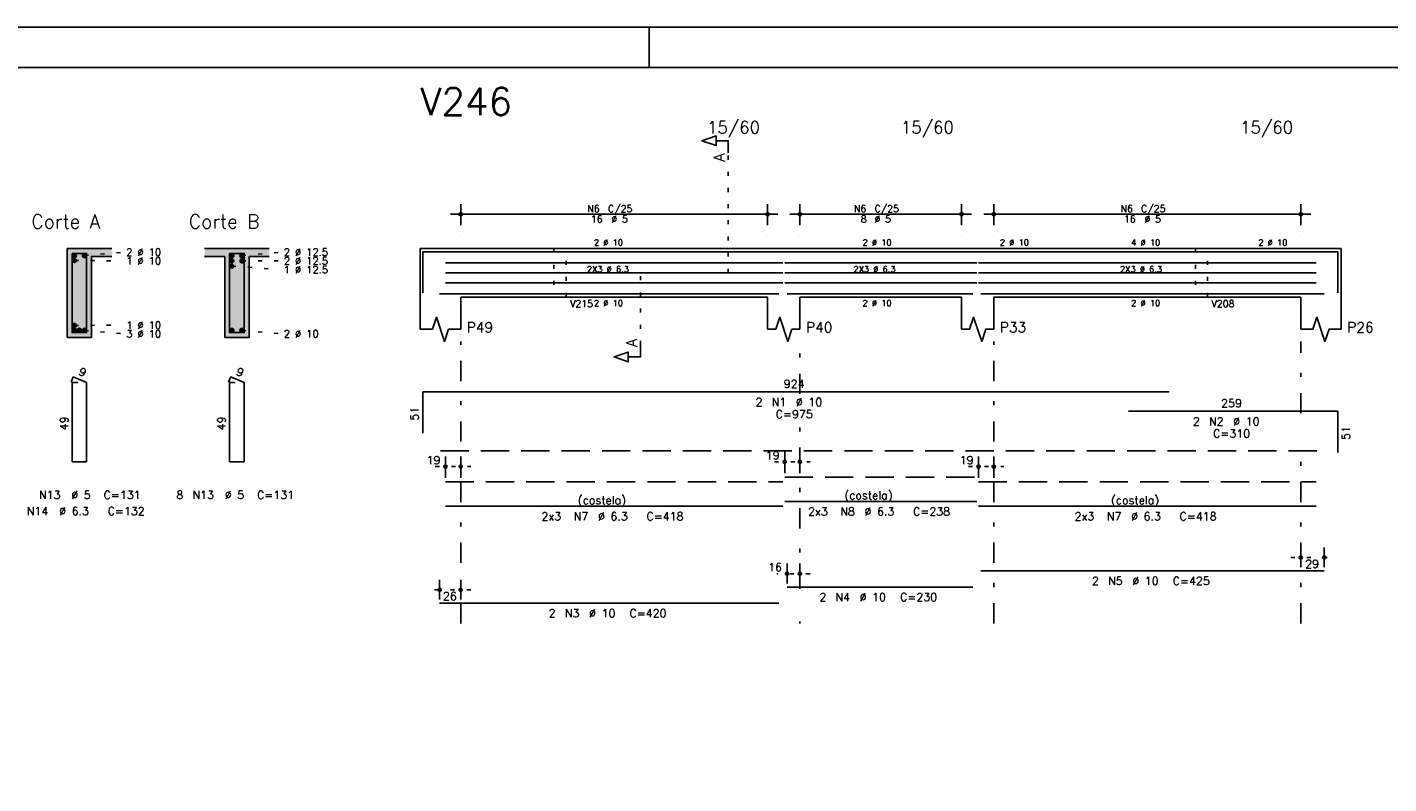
# Model space of a CAD drawing. Extents: x 0 to 84.1, y 0 to 59.4.
# Tile 6 of 8: x 31.7 to 65.4, y 40.7 to 59.4. Entities that reach past the tile are written whole.
import ezdxf

# ---------------------------------------------------------------- set-up
doc = ezdxf.new("R2010")
doc.units = 0
for name, pattern in [('ESTILO_TQS_0001', [1, 0.7, -0.3]), ('ESTILO_TQS_0002', [0.4, 0.1, -0.3]), ('ESTILO_TQS_0003', [1.5, 0.5, -0.4, 0.1, -0.5])]:
    doc.linetypes.add(name, pattern=pattern)
for name, color, linetype in [('1', 1, 'CONTINUOUS'), ('10', 10, 'CONTINUOUS'), ('2', 2, 'CONTINUOUS'), ('4', 4, 'CONTINUOUS'), ('6', 6, 'CONTINUOUS'), ('7', 7, 'CONTINUOUS')]:
    doc.layers.add(name, color=color, linetype=linetype)
doc.styles.get("Standard").update_dxf_attribs({"font": 'ROMANS.SHX'})

msp = doc.modelspace()

# ---------------------------------------------------------------- linework, layer by layer
at = {"layer": '1', "linetype": 'ESTILO_TQS_0002'}
for p, q in [((49.055, 53.32), (49.055, 56.29)), ((32.865, 53.625), (34.06, 53.614)), ((33.115, 53.745), (34.06, 53.83)), ((37.015, 53.745), (37.96, 53.83)), ((37.015, 53.615), (37.96, 53.614)), ((36.765, 53.485), (37.96, 53.398)), ((46.88, 51.535), (46.88, 53.32)), ((46.88, 53.32), (49.055, 53.32)), ((32.865, 52.015), (34.06, 52.026)), ((33.115, 51.895), (34.06, 51.81)), ((37.015, 51.895), (37.96, 51.81)), ((50.202, 48.64), (51.08, 48.64)), ((41.802, 48.52), (42.68, 48.52)), ((55.002, 48.52), (55.88, 48.52)), ((62.98, 46.27), (64.06, 46.27)), ((51.08, 45.87), (50.26, 45.87)), ((42.68, 45.47), (41.66, 45.47))]:
    msp.add_line(p, q, dxfattribs=at)
at = {"layer": '1', "linetype": 'ESTILO_TQS_0001'}
msp.add_line((41.93, 48.915), (63.73, 48.915), dxfattribs=at)
at = {"layer": '1', "linetype": 'ESTILO_TQS_0002'}
for points in [[(44.74, 53.92), (44.74, 52.72), (45.04, 52.72), (45.04, 53.92), (44.74, 53.92)], [(60.62, 53.92), (60.62, 52.72), (60.92, 52.72), (60.92, 53.92), (60.62, 53.92)]]:
    msp.add_lwpolyline(points, dxfattribs=at)
at = {"layer": '1', "linetype": 'CONTINUOUS'}
for centre in [(32.865, 53.745), (32.865, 53.625), (33.115, 53.745), (36.765, 53.745), (36.765, 53.615), (37.015, 53.745), (37.015, 53.615), (36.765, 53.485), (32.865, 52.015), (32.865, 51.895), (32.99, 51.895), (33.115, 51.895), (36.765, 51.895), (37.015, 51.895)]:
    msp.add_circle(centre, 0.05, dxfattribs=at)
for points in [[(32.915, 53.745), (32.84, 53.788301), (32.818015, 53.762101)], [(32.915, 53.745), (32.818015, 53.762101), (32.818015, 53.727899)], [(32.915, 53.745), (32.818015, 53.727899), (32.84, 53.701699)], [(32.915, 53.625), (32.84, 53.668301), (32.818015, 53.642101)], [(32.915, 53.625), (32.818015, 53.642101), (32.818015, 53.607899)], [(32.915, 53.625), (32.818015, 53.607899), (32.84, 53.581699)], [(32.915, 53.745), (32.873682, 53.79424), (32.84, 53.788301)], [(32.915, 53.745), (32.84, 53.701699), (32.873682, 53.69576)], [(32.915, 53.625), (32.873682, 53.67424), (32.84, 53.668301)], [(32.915, 53.625), (32.84, 53.581699), (32.873682, 53.57576)], [(32.915, 53.745), (32.903302, 53.777139), (32.873682, 53.79424)], [(32.915, 53.745), (32.873682, 53.69576), (32.903302, 53.712861)], [(32.915, 53.625), (32.903302, 53.657139), (32.873682, 53.67424)], [(32.915, 53.625), (32.873682, 53.57576), (32.903302, 53.592861)], [(32.915, 53.745), (32.903302, 53.712861), (32.915, 53.745)], [(32.915, 53.625), (32.903302, 53.592861), (32.915, 53.625)], [(33.165, 53.745), (33.09, 53.788301), (33.068015, 53.762101)], [(33.165, 53.745), (33.068015, 53.762101), (33.068015, 53.727899)], [(33.165, 53.745), (33.068015, 53.727899), (33.09, 53.701699)], [(33.165, 53.745), (33.123682, 53.79424), (33.09, 53.788301)], [(33.165, 53.745), (33.09, 53.701699), (33.123682, 53.69576)], [(33.165, 53.745), (33.153302, 53.777139), (33.123682, 53.79424)], [(33.165, 53.745), (33.123682, 53.69576), (33.153302, 53.712861)], [(33.165, 53.745), (33.153302, 53.712861), (33.165, 53.745)], [(36.815, 53.745), (36.74, 53.788301), (36.718015, 53.762101)], [(36.815, 53.745), (36.718015, 53.762101), (36.718015, 53.727899)], [(36.815, 53.745), (36.718015, 53.727899), (36.74, 53.701699)], [(36.815, 53.615), (36.74, 53.658301), (36.718015, 53.632101)], [(36.815, 53.615), (36.718015, 53.632101), (36.718015, 53.597899)], [(36.815, 53.615), (36.718015, 53.597899), (36.74, 53.571699)], [(36.815, 53.745), (36.773682, 53.79424), (36.74, 53.788301)], [(36.815, 53.745), (36.74, 53.701699), (36.773682, 53.69576)], [(36.815, 53.615), (36.773682, 53.66424), (36.74, 53.658301)], [(36.815, 53.615), (36.74, 53.571699), (36.773682, 53.56576)], [(36.815, 53.745), (36.803302, 53.777139), (36.773682, 53.79424)], [(36.815, 53.745), (36.773682, 53.69576), (36.803302, 53.712861)], [(36.815, 53.615), (36.803302, 53.647139), (36.773682, 53.66424)], [(36.815, 53.615), (36.773682, 53.56576), (36.803302, 53.582861)], [(36.815, 53.745), (36.803302, 53.712861), (36.815, 53.745)], [(36.815, 53.615), (36.803302, 53.582861), (36.815, 53.615)], [(37.065, 53.745), (36.99, 53.788301), (36.968015, 53.762101)], [(37.065, 53.745), (36.968015, 53.762101), (36.968015, 53.727899)], [(37.065, 53.745), (36.968015, 53.727899), (36.99, 53.701699)], [(37.065, 53.615), (36.99, 53.658301), (36.968015, 53.632101)], [(37.065, 53.615), (36.968015, 53.632101), (36.968015, 53.597899)], [(37.065, 53.615), (36.968015, 53.597899), (36.99, 53.571699)], [(37.065, 53.745), (37.023682, 53.79424), (36.99, 53.788301)], [(37.065, 53.745), (36.99, 53.701699), (37.023682, 53.69576)], [(37.065, 53.615), (37.023682, 53.66424), (36.99, 53.658301)], [(37.065, 53.615), (36.99, 53.571699), (37.023682, 53.56576)], [(37.065, 53.745), (37.053302, 53.777139), (37.023682, 53.79424)], [(37.065, 53.745), (37.023682, 53.69576), (37.053302, 53.712861)], [(37.065, 53.615), (37.053302, 53.647139), (37.023682, 53.66424)], [(37.065, 53.615), (37.023682, 53.56576), (37.053302, 53.582861)], [(37.065, 53.745), (37.053302, 53.712861), (37.065, 53.745)], [(37.065, 53.615), (37.053302, 53.582861), (37.065, 53.615)], [(36.815, 53.485), (36.74, 53.528301), (36.718015, 53.502101)], [(36.815, 53.485), (36.718015, 53.502101), (36.718015, 53.467899)], [(36.815, 53.485), (36.718015, 53.467899), (36.74, 53.441699)], [(36.815, 53.485), (36.773682, 53.53424), (36.74, 53.528301)], [(36.815, 53.485), (36.74, 53.441699), (36.773682, 53.43576)], [(36.815, 53.485), (36.803302, 53.517139), (36.773682, 53.53424)], [(36.815, 53.485), (36.773682, 53.43576), (36.803302, 53.452861)], [(36.815, 53.485), (36.803302, 53.452861), (36.815, 53.485)], [(32.915, 52.015), (32.84, 52.058301), (32.818015, 52.032101)], [(32.915, 52.015), (32.818015, 52.032101), (32.818015, 51.997899)], [(32.915, 52.015), (32.818015, 51.997899), (32.84, 51.971699)], [(32.915, 51.895), (32.84, 51.938301), (32.818015, 51.912101)], [(32.915, 52.015), (32.873682, 52.06424), (32.84, 52.058301)], [(32.915, 52.015), (32.84, 51.971699), (32.873682, 51.96576)], [(32.915, 51.895), (32.873682, 51.94424), (32.84, 51.938301)], [(32.915, 52.015), (32.903302, 52.047139), (32.873682, 52.06424)], [(32.915, 52.015), (32.873682, 51.96576), (32.903302, 51.982861)], [(32.915, 51.895), (32.903302, 51.927139), (32.873682, 51.94424)], [(32.915, 52.015), (32.903302, 51.982861), (32.915, 52.015)], [(33.04, 51.895), (32.965, 51.938301), (32.943015, 51.912101)], [(33.04, 51.895), (32.998682, 51.94424), (32.965, 51.938301)], [(33.04, 51.895), (33.028302, 51.927139), (32.998682, 51.94424)], [(33.165, 51.895), (33.09, 51.938301), (33.068015, 51.912101)], [(33.165, 51.895), (33.123682, 51.94424), (33.09, 51.938301)], [(33.165, 51.895), (33.153302, 51.927139), (33.123682, 51.94424)], [(36.815, 51.895), (36.74, 51.938301), (36.718015, 51.912101)], [(36.815, 51.895), (36.773682, 51.94424), (36.74, 51.938301)], [(36.815, 51.895), (36.803302, 51.927139), (36.773682, 51.94424)], [(37.065, 51.895), (36.99, 51.938301), (36.968015, 51.912101)], [(37.065, 51.895), (37.023682, 51.94424), (36.99, 51.938301)], [(37.065, 51.895), (37.053302, 51.927139), (37.023682, 51.94424)], [(32.915, 51.895), (32.818015, 51.912101), (32.818015, 51.877899)], [(32.915, 51.895), (32.818015, 51.877899), (32.84, 51.851699)], [(32.915, 51.895), (32.84, 51.851699), (32.873682, 51.84576)], [(32.915, 51.895), (32.873682, 51.84576), (32.903302, 51.862861)], [(32.915, 51.895), (32.903302, 51.862861), (32.915, 51.895)], [(33.04, 51.895), (32.943015, 51.912101), (32.943015, 51.877899)], [(33.04, 51.895), (32.943015, 51.877899), (32.965, 51.851699)], [(33.04, 51.895), (32.965, 51.851699), (32.998682, 51.84576)], [(33.04, 51.895), (32.998682, 51.84576), (33.028302, 51.862861)], [(33.04, 51.895), (33.028302, 51.862861), (33.04, 51.895)], [(33.165, 51.895), (33.068015, 51.912101), (33.068015, 51.877899)], [(33.165, 51.895), (33.068015, 51.877899), (33.09, 51.851699)], [(33.165, 51.895), (33.09, 51.851699), (33.123682, 51.84576)], [(33.165, 51.895), (33.123682, 51.84576), (33.153302, 51.862861)], [(33.165, 51.895), (33.153302, 51.862861), (33.165, 51.895)], [(36.815, 51.895), (36.718015, 51.912101), (36.718015, 51.877899)], [(36.815, 51.895), (36.718015, 51.877899), (36.74, 51.851699)], [(36.815, 51.895), (36.74, 51.851699), (36.773682, 51.84576)], [(36.815, 51.895), (36.773682, 51.84576), (36.803302, 51.862861)], [(36.815, 51.895), (36.803302, 51.862861), (36.815, 51.895)], [(37.065, 51.895), (36.968015, 51.912101), (36.968015, 51.877899)], [(37.065, 51.895), (36.968015, 51.877899), (36.99, 51.851699)], [(37.065, 51.895), (36.99, 51.851699), (37.023682, 51.84576)], [(37.065, 51.895), (37.023682, 51.84576), (37.053302, 51.862861)], [(37.065, 51.895), (37.053302, 51.862861), (37.065, 51.895)]]:
    msp.add_solid(points, dxfattribs=at)
at = {"layer": '10', "linetype": 'CONTINUOUS'}
for points in [[(32.69, 51.72), (33.29, 51.72), (32.69, 53.92)], [(33.29, 51.72), (33.29, 53.72), (32.69, 53.92)], [(32.69, 53.92), (33.29, 53.72), (33.79, 53.92)], [(33.29, 53.72), (33.79, 53.72), (33.79, 53.92)], [(36.09, 53.92), (36.09, 53.72), (36.59, 53.72)], [(36.09, 53.92), (36.59, 53.72), (37.69, 53.92)], [(36.59, 53.72), (37.19, 53.72), (37.69, 53.92)], [(36.59, 51.72), (37.19, 51.72), (36.59, 53.72)], [(37.19, 51.72), (37.19, 53.72), (36.59, 53.72)], [(37.19, 53.72), (37.69, 53.72), (37.69, 53.92)]]:
    msp.add_solid(points, dxfattribs=at)
at = {"layer": '2', "linetype": 'CONTINUOUS'}
for p, q in [((84.100006, 59.400002), (0, 59.400002)), ((47.100006, 58.400002), (47.100006, 59.400002)), ((42.43, 54.5), (42.43, 55.02)), ((50.03, 54.5), (50.03, 55.02)), ((50.83, 54.5), (50.83, 55.02)), ((54.83, 54.5), (54.83, 55.02)), ((55.63, 54.5), (55.63, 55.02)), ((63.23, 54.5), (63.23, 55.02)), ((42.18, 54.77), (50.28, 54.77)), ((50.58, 54.77), (55.08, 54.77)), ((55.38, 54.77), (63.48, 54.77)), ((42.43, 54.25), (42.43, 54.25)), ((50.03, 54.25), (50.03, 54.25)), ((50.83, 54.25), (50.83, 54.25)), ((54.83, 54.25), (54.83, 54.25)), ((55.63, 54.25), (55.63, 54.25)), ((63.23, 54.25), (63.23, 54.25)), ((33.79, 53.92), (32.69, 53.92)), ((32.69, 53.92), (32.69, 51.72)), ((33.29, 51.72), (33.29, 53.72)), ((33.29, 53.72), (33.79, 53.72)), ((37.69, 53.92), (36.09, 53.92)), ((36.09, 53.72), (36.59, 53.72)), ((36.59, 53.72), (36.59, 51.72)), ((37.19, 51.72), (37.19, 53.72)), ((37.19, 53.72), (37.69, 53.72)), ((41.43, 53.92), (41.43, 52.72)), ((41.43, 53.92), (42.43, 53.92)), ((42.43, 53.92), (50.03, 53.92)), ((50.03, 53.92), (50.83, 53.92)), ((50.83, 53.92), (54.83, 53.92)), ((54.83, 53.92), (55.63, 53.92)), ((55.63, 53.92), (63.23, 53.92)), ((63.23, 53.92), (64.23, 53.92)), ((64.23, 53.92), (64.23, 52.72)), ((41.43, 52.72), (41.43, 51.92)), ((42.43, 52.72), (50.03, 52.72)), ((42.43, 52.72), (42.43, 51.92)), ((50.03, 52.72), (50.03, 51.92)), ((50.83, 52.72), (54.83, 52.72)), ((50.83, 52.72), (50.83, 51.92)), ((54.83, 52.72), (54.83, 51.92)), ((55.63, 52.72), (63.23, 52.72)), ((55.63, 52.72), (55.63, 51.92)), ((63.23, 52.72), (63.23, 51.92)), ((64.23, 52.72), (64.23, 51.92)), ((32.69, 51.72), (33.29, 51.72)), ((36.59, 51.72), (37.19, 51.72)), ((50.452, 48.36), (50.452, 48.89)), ((50.83, 48.36), (50.83, 48.89)), ((42.052, 48.24), (42.052, 48.77)), ((42.43, 48.24), (42.43, 48.77)), ((55.252, 48.24), (55.252, 48.77)), ((55.63, 48.24), (55.63, 48.77)), ((50.452, 48.26), (50.452, 48.26)), ((50.83, 48.26), (50.83, 48.26)), ((42.052, 48.14), (42.052, 48.14)), ((42.43, 48.14), (42.43, 48.14)), ((55.252, 48.14), (55.252, 48.14)), ((55.63, 48.14), (55.63, 48.14)), ((63.23, 46.03), (63.23, 46.52)), ((63.81, 46.03), (63.81, 46.52)), ((50.51, 45.63), (50.51, 46.12)), ((50.83, 45.63), (50.83, 46.12)), ((63.23, 45.93), (63.23, 45.93)), ((63.81, 45.93), (63.81, 45.93)), ((41.91, 45.23), (41.91, 45.72)), ((42.43, 45.23), (42.43, 45.72)), ((50.51, 45.53), (50.51, 45.53)), ((50.83, 45.53), (50.83, 45.53)), ((41.91, 45.13), (41.91, 45.13)), ((42.43, 45.13), (42.43, 45.13))]:
    msp.add_line(p, q, dxfattribs=at)
at = {"layer": '2', "linetype": 'ESTILO_TQS_0003'}
for p, q in [((42.43, 44.64), (42.43, 51.62)), ((50.83, 50.322), (50.83, 51.62)), ((55.63, 44.64), (55.63, 51.62)), ((63.23, 49.842), (63.23, 51.62)), ((50.83, 45.492), (50.83, 49.518)), ((63.23, 44.64), (63.23, 49.038)), ((50.83, 44.64), (50.83, 44.688))]:
    msp.add_line(p, q, dxfattribs=at)
at = {"layer": '2', "linetype": 'CONTINUOUS'}
for points in [[(83.100006, 1), (2.5, 1), (2.5, 58.400002), (83.100006, 58.400002), (83.100006, 1)], [(49.055, 56.29), (49.055, 56.59), (48.755, 56.59), (48.755, 56.47), (48.405, 56.59), (48.755, 56.71), (48.755, 56.59)], [(41.43, 51.92), (41.73, 51.92), (41.83, 52.22), (42.03, 51.62), (42.13, 51.92), (42.43, 51.92)], [(50.03, 51.92), (50.23, 51.92), (50.33, 52.22), (50.53, 51.62), (50.63, 51.92), (50.83, 51.92)], [(54.83, 51.92), (55.03, 51.92), (55.13, 52.22), (55.33, 51.62), (55.43, 51.92), (55.63, 51.92)], [(63.23, 51.92), (63.53, 51.92), (63.63, 52.22), (63.83, 51.62), (63.93, 51.92), (64.23, 51.92)], [(46.88, 51.535), (46.88, 51.235), (46.58, 51.235), (46.58, 51.115), (46.23, 51.235), (46.58, 51.355), (46.58, 51.235)]]:
    msp.add_lwpolyline(points, dxfattribs=at)
for centre, radius in [((42.43, 54.77), 0.041625), ((42.43, 54.77), 0.02075), ((50.03, 54.77), 0.041625), ((50.03, 54.77), 0.02075), ((50.83, 54.77), 0.041625), ((50.83, 54.77), 0.02075), ((54.83, 54.77), 0.041625), ((54.83, 54.77), 0.02075), ((55.63, 54.77), 0.041625), ((55.63, 54.77), 0.02075), ((63.23, 54.77), 0.041625), ((63.23, 54.77), 0.02075), ((42.052, 48.52), 0.04), ((42.43, 48.52), 0.04), ((50.452, 48.64), 0.04), ((50.452, 48.64), 0.02), ((50.83, 48.64), 0.04), ((50.83, 48.64), 0.02), ((55.252, 48.52), 0.04), ((55.63, 48.52), 0.04), ((42.052, 48.52), 0.02), ((42.43, 48.52), 0.02), ((55.252, 48.52), 0.02), ((55.63, 48.52), 0.02), ((63.23, 46.27), 0.04), ((63.23, 46.27), 0.02), ((63.81, 46.27), 0.04), ((63.81, 46.27), 0.02), ((50.51, 45.87), 0.04), ((50.51, 45.87), 0.02), ((50.83, 45.87), 0.04), ((50.83, 45.87), 0.02), ((41.91, 45.47), 0.04), ((42.43, 45.47), 0.04), ((41.91, 45.47), 0.02), ((42.43, 45.47), 0.02)]:
    msp.add_circle(centre, radius, dxfattribs=at)
at = {"layer": '4', "linetype": 'CONTINUOUS'}
for p, q in [((41.49, 52.82), (41.49, 53.84)), ((41.49, 53.84), (59.97, 53.84)), ((58.968, 53.84), (64.148, 53.84)), ((64.148, 53.84), (64.148, 52.82)), ((42.052, 53.5677), (50.4082, 53.5677)), ((42.052, 53.32), (50.4082, 53.32)), ((50.452, 53.5677), (55.208, 53.5677)), ((50.452, 53.32), (55.208, 53.32)), ((55.252, 53.5677), (63.6082, 53.5677)), ((55.252, 53.32), (63.6082, 53.32)), ((42.052, 53.0723), (50.4082, 53.0723)), ((50.452, 53.0723), (55.208, 53.0723)), ((55.252, 53.0723), (63.6082, 53.0723)), ((41.91, 52.8), (50.31, 52.8)), ((50.51, 52.8), (55.11, 52.8)), ((55.31, 52.8), (63.81, 52.8))]:
    msp.add_line(p, q, dxfattribs=at)
for points in [[(32.81, 53.8), (32.81, 51.84), (33.17, 51.84), (33.17, 53.8), (32.81, 53.8)], [(36.71, 53.8), (36.71, 51.84), (37.07, 51.84), (37.07, 53.8), (36.71, 53.8)]]:
    msp.add_lwpolyline(points, dxfattribs=at)
at = {"layer": '6', "linetype": 'CONTINUOUS'}
for p, q in [((32.838338, 50.74), (32.783893, 50.61102)), ((32.95, 50.6), (32.81, 50.6)), ((32.81, 50.6), (32.81, 48.64)), ((33.17, 50.6), (32.838338, 50.74)), ((33.17, 48.64), (33.17, 50.6)), ((36.738338, 50.74), (36.683893, 50.61102)), ((36.85, 50.6), (36.71, 50.6)), ((36.71, 50.6), (36.71, 48.64)), ((37.07, 50.6), (36.738338, 50.74)), ((37.07, 48.64), (37.07, 50.6)), ((41.49, 49.35), (41.49, 50.37)), ((41.49, 50.37), (59.97, 50.37)), ((58.968, 49.89), (64.148, 49.89)), ((64.148, 49.89), (64.148, 48.87)), ((32.81, 48.64), (33.17, 48.64)), ((36.71, 48.64), (37.07, 48.64)), ((42.052, 47.54), (50.4082, 47.54)), ((50.452, 47.66), (55.208, 47.66)), ((55.252, 47.54), (63.6082, 47.54)), ((55.31, 45.94), (63.81, 45.94)), ((50.51, 45.54), (55.11, 45.54)), ((41.91, 45.14), (50.31, 45.14))]:
    msp.add_line(p, q, dxfattribs=at)
at = {"layer": '6', "linetype": 'ESTILO_TQS_0001'}
for p, q in [((50.452, 48.26), (55.208, 48.26)), ((42.052, 48.14), (50.4082, 48.14)), ((55.252, 48.14), (63.6082, 48.14))]:
    msp.add_line(p, q, dxfattribs=at)

# ---------------------------------------------------------------- texts
at = {"layer": '2', "linetype": 'CONTINUOUS'}
for s, height, p in [('15/60', 0.3, (48.53, 56.77)), ('15/60', 0.3, (53.33, 56.77)), ('15/60', 0.3, (61.73, 56.77)), ('N6', 0.17, (45.567, 54.821)), ('C/25', 0.17, (46.077, 54.821)), ('N6', 0.17, (52.167, 54.821)), ('C/25', 0.17, (52.677, 54.821)), ('N6', 0.17, (58.767, 54.821)), ('C/25', 0.17, (59.277, 54.821)), ('Corte A', 0.34, (31.8, 54.42)), ('Corte B', 0.34, (35.7, 54.42)), ('16', 0.17, (45.652, 54.566)), ('%%c 5', 0.17, (46.162, 54.566)), ('8', 0.17, (52.337, 54.566)), ('%%c 5', 0.17, (52.677, 54.566)), ('16', 0.17, (58.852, 54.566)), ('%%c 5', 0.17, (59.362, 54.566)), ('2 %%c 10', 0.15, (45.73, 53.995)), ('2 %%c 10', 0.15, (52.38, 53.995)), ('2 %%c 10', 0.15, (55.78, 53.995)), ('4 %%c 10', 0.15, (59.03, 53.995)), ('2 %%c 10', 0.15, (62.18, 53.995)), ('2 %%c 10', 0.18, (34.15, 53.74)), ('1 %%c 10', 0.18, (34.15, 53.524)), ('2 %%c 12.5', 0.18, (38.05, 53.74)), ('2 %%c 12.5', 0.18, (38.05, 53.524)), ('1 %%c 12.5', 0.18, (38.05, 53.308)), ('2X3 %%c 6.3', 0.15, (45.5551, 53.335)), ('2X3 %%c 6.3', 0.15, (52.155, 53.335)), ('2X3 %%c 6.3', 0.15, (58.7551, 53.335)), ('V215', 0.17, (45.14, 52.47)), ('2 %%c 10', 0.15, (45.73, 52.495)), ('2 %%c 10', 0.15, (52.38, 52.495)), ('2 %%c 10', 0.15, (59.03, 52.495)), ('V208', 0.17, (61.02, 52.47)), ('1 %%c 10', 0.18, (34.15, 51.936)), ('P49', 0.25, (42.58, 51.845)), ('P40', 0.25, (50.98, 51.845)), ('P33', 0.25, (55.78, 51.845)), ('P26', 0.25, (64.38, 51.845)), ('3 %%c 10', 0.18, (34.15, 51.72)), ('2 %%c 10', 0.18, (38.05, 51.72)), ('924', 0.2, (50.43, 50.47)), ('%%c 10', 0.2, (50.73, 50.02)), ('2', 0.2, (49.73, 50.02)), ('N1', 0.2, (50.13, 50.02)), ('C=975', 0.2, (50.23, 49.72)), ('259', 0.2, (61.258, 49.99)), ('2', 0.2, (60.558, 49.54)), ('N2', 0.2, (60.958, 49.54)), ('%%c 10', 0.2, (61.558, 49.54)), ('C=310', 0.2, (61.058, 49.24)), ('19', 0.2, (49.985333, 48.7)), ('19', 0.2, (41.585333, 48.58)), ('19', 0.2, (54.785333, 48.58)), ('N13', 0.2, (31.99, 47.72)), ('%%c 5', 0.2, (32.79, 47.72)), ('C=131', 0.2, (33.59, 47.72)), ('8', 0.2, (35.39, 47.72)), ('N13', 0.2, (35.79, 47.72)), ('%%c 5', 0.2, (36.59, 47.72)), ('C=131', 0.2, (37.39, 47.72)), ('(costela)', 0.2, (51.93, 47.71)), ('(costela)', 0.2, (45.3301, 47.59)), ('(costela)', 0.2, (58.5301, 47.59)), ('N14', 0.2, (31.69, 47.32)), ('%%c 6.3', 0.2, (32.49, 47.32)), ('C=132', 0.2, (33.69, 47.32)), ('2x3', 0.2, (44.4301, 47.19)), ('N7', 0.2, (45.2301, 47.19)), ('%%c 6.3', 0.2, (45.8301, 47.19)), ('C=418', 0.2, (47.0301, 47.19)), ('2x3', 0.2, (51.03, 47.31)), ('N8', 0.2, (51.83, 47.31)), ('%%c 6.3', 0.2, (52.43, 47.31)), ('C=238', 0.2, (53.63, 47.31)), ('2x3', 0.2, (57.6301, 47.19)), ('N7', 0.2, (58.4301, 47.19)), ('%%c 6.3', 0.2, (59.0301, 47.19)), ('C=418', 0.2, (60.2301, 47.19)), ('29', 0.2, (63.34, 46.01)), ('16', 0.2, (50.043333, 45.93)), ('2', 0.2, (58.06, 45.59)), ('N5', 0.2, (58.46, 45.59)), ('%%c 10', 0.2, (59.06, 45.59)), ('C=425', 0.2, (60.06, 45.59)), ('26', 0.2, (41.99, 45.21)), ('2', 0.2, (51.31, 45.19)), ('N4', 0.2, (51.71, 45.19)), ('%%c 10', 0.2, (52.31, 45.19)), ('C=230', 0.2, (53.31, 45.19)), ('2', 0.2, (44.61, 44.79)), ('N3', 0.2, (45.01, 44.79)), ('%%c 10', 0.2, (45.61, 44.79)), ('C=420', 0.2, (46.61, 44.79))]:
    msp.add_text(s, height=height, dxfattribs=at).set_placement(p)
for s, height, rotation, p in [('A', 0.272, 90, (48.9734, 56.0724)), ('A', 0.272, 90, (46.7984, 51.4806)), ('9', 0.2, 337.11462, (32.950929, 50.801017)), ('9', 0.2, 337.11462, (36.850929, 50.801017)), ('51', 0.2, 90, (41.39, 49.66)), ('49', 0.2, 90, (32.71, 49.42)), ('49', 0.2, 90, (36.61, 49.42)), ('51', 0.2, 90, (64.448, 49.18))]:
    msp.add_text(s, height=height, rotation=rotation, dxfattribs=at).set_placement(p)
at = {"layer": '7', "linetype": 'CONTINUOUS'}
msp.add_text('V246', height=0.68, dxfattribs=at).set_placement((41.43, 57.22))

doc.saveas('drawing.dxf')
